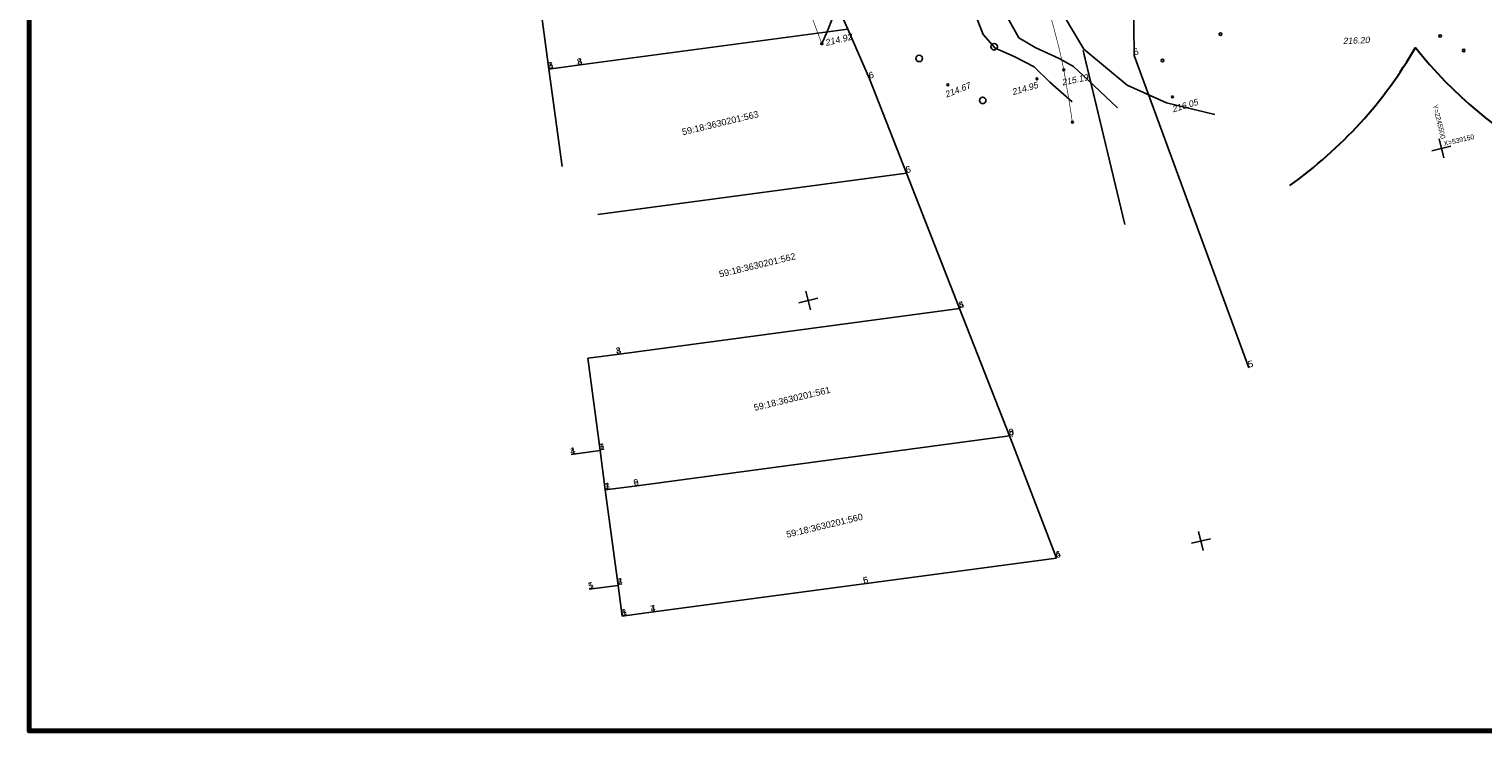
# Model space of a CAD drawing. Header units: millimetres. Extents: x -10 to 1169, y 1 to 1686.
# Tile 1 of 224: x 71 to 294, y 4 to 112. Entities that reach past the tile are written whole.
import ezdxf
from ezdxf.enums import TextEntityAlignment as Align

# ---------------------------------------------------------------- set-up
doc = ezdxf.new("R2010")
doc.units = ezdxf.units.MM
doc.linetypes.add('AHIDDEN1', pattern=[2, 0.5, -1.5])
for name, color, linetype in [('CONTURS', 7, 'Continuous'), ('COORDS', 7, 'Continuous'), ('IZOLINES', 32, 'Continuous'), ('PDIGIT', 170, 'Continuous'), ('PICKETS', 7, 'Continuous'), ('Листы', 7, 'Continuous'), ('УЧАСТКИ', 7, 'Continuous')]:
    doc.layers.add(name, color=color, linetype=linetype)
doc.styles.get("Standard").update_dxf_attribs({"font": 'arial.ttf'})

# ---------------------------------------------------------------- blocks, each defined once
blk = doc.blocks.new('373')
at = {"layer": 'CONTURS'}
blk.add_circle((0, 0), 0.4, dxfattribs=at)
blk = doc.blocks.new('372')
at = {"layer": 'CONTURS'}
blk.add_circle((0, 0), 1, dxfattribs=at)

msp = doc.modelspace()

# ---------------------------------------------------------------- linework, layer by layer
at = {"layer": 'CONTURS', "lineweight": -2}
for p, q in [((232.85606, 108.97565), (239.27686, 82.23574)), ((239.27686, 82.23574), (232.9728, 108.48947))]:
    msp.add_line(p, q, dxfattribs=at)
at = {"layer": 'CONTURS', "linetype": 'AHIDDEN1', "const_width": 0.1}
msp.add_lwpolyline([(185.35905, 129.55506), (192.74388, 110.0104)], dxfattribs=at)
at = {"layer": 'CONTURS', "linetype": 'AHIDDEN1', "const_width": 0.09649, "flags": 128}
msp.add_lwpolyline([(231.21886, 97.93813), (231.09678, 98.7463), (230.97226, 99.554), (230.84528, 100.36124), (230.71585, 101.16802), (230.58397, 101.97433), (230.44964, 102.78018), (230.31286, 103.58557), (230.17363, 104.39049), (230.03195, 105.19495), (229.88781, 105.99895), (229.55716, 107.64546), (229.17362, 109.28844), (228.75544, 110.92855), (228.32087, 112.56649), (227.88815, 114.20294), (227.47554, 115.83857), (227.10129, 117.47407), (226.78363, 119.11012), (226.54082, 120.7474), (226.3911, 122.3866)], dxfattribs=at)
at = {"layer": 'CONTURS', "lineweight": 30}
for centre, major_axis, ratio, start_param, end_param in [((346.77101, 193.61524), (-25.18361, -75.93277), 0.6, 4.213823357, 8.723935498), ((346.77101, 193.61524), (-35.0211, -104.27618), 0.709090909, 5.848673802, 8.453440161), ((214.9746, 146.72223), (-73.24687, 28.23378), 0.910828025, 8.885015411, 9.284576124), ((214.9746, 146.72223), (-73.24687, 28.23378), 0.910828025, 8.885015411, 9.284576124)]:
    msp.add_ellipse(centre, major_axis=major_axis, ratio=ratio, start_param=start_param, end_param=end_param, dxfattribs=at)
at = {"layer": 'COORDS', "lineweight": -2}
for p, q in [((286.43636, 93.55971), (289.35344, 94.26016)), ((288.24512, 92.45139), (287.54467, 95.36847)), ((191.00906, 69.103), (190.30861, 72.02008)), ((189.20029, 70.21131), (192.11737, 70.91176)), ((249.49252, 33.26748), (252.4096, 33.96793)), ((251.30129, 32.15916), (250.60084, 35.07624))]:
    msp.add_line(p, q, dxfattribs=at)
at = {"layer": 'COORDS'}
for p, q in [((286.43636, 93.55971), (289.35344, 94.26016)), ((288.24512, 92.45139), (287.54467, 95.36847))]:
    msp.add_line(p, q, dxfattribs=at)
at = {"layer": 'IZOLINES'}
msp.add_lwpolyline([(193.47644, 148.39055), (194.2384, 146.50352), (194.91838, 144.61763), (195.51637, 142.7329), (196.03237, 140.84932), (196.46638, 138.9669), (196.81841, 137.08562), (197.08844, 135.2055), (197.27648, 133.32653), (197.38254, 131.44871), (197.40661, 129.57205), (197.34404, 127.61021), (197.19176, 125.64963), (196.94977, 123.69032), (196.61807, 121.73226), (196.19666, 119.77547), (195.68553, 117.81993), (195.08468, 115.86566), (194.39413, 113.91265), (193.61386, 111.96089), (192.74388, 110.0104)], dxfattribs=at)
at = {"layer": 'IZOLINES', "lineweight": -2}
for points in [[(229.15491, 117.97466), (229.9607, 114.24761), (232.96121, 109.1764), (239.63647, 103.65102), (245.64417, 100.90578), (253.11164, 99.13475)], [(216.15521, 114.94226), (217.53077, 111.44113), (219.38165, 109.30158), (222.27087, 108.03509), (225.32529, 106.45184), (227.76275, 104.09672), (231.16107, 101.0813)], [(221.27622, 114.03345), (223.01252, 110.88624), (225.50054, 109.43432), (229.20564, 107.74001), (231.38013, 106.48007), (234.48513, 103.57243), (238.15316, 100.17627)]]:
    msp.add_lwpolyline(points, dxfattribs=at)
at = {"layer": 'PICKETS', "color": 7, "lineweight": -2}
msp.add_circle((192.74388, 110.0104), 0.15, dxfattribs=at)
at = {"layer": 'PICKETS', "color": 1, "lineweight": -2}
for centre in [(229.88781, 105.99895), (212.09738, 103.69397), (225.77572, 104.6098), (246.57546, 101.82565), (231.21886, 97.93813)]:
    msp.add_circle(centre, 0.14474, dxfattribs=at)
at = {"layer": 'Листы', "lineweight": 70, "ltscale": 200}
msp.add_lwpolyline([(1149.52969, 290.32974), (71.00347, 290.32974), (71.00347, 4.44969), (1149.52969, 4.44969)], close=True, dxfattribs=at)
at = {"layer": 'УЧАСТКИ', "color": 6, "linetype": 'Continuous', "lineweight": -2}
for p, q in [((240.71459, 108.19903), (240.02709, 157.78915)), ((196.71555, 112.23758), (187.39143, 133.50846)), ((150.83163, 106.09463), (149.19896, 118.29052)), ((149.19896, 118.29052), (150.83163, 106.09463)), ((196.71555, 112.23758), (155.2952, 106.69336)), ((155.2952, 106.69336), (196.71555, 112.23758)), ((200.05949, 104.60745), (196.71555, 112.23758)), ((258.31055, 60.23162), (240.71459, 108.19903)), ((155.2952, 106.69336), (150.83163, 106.09463)), ((150.83163, 106.09463), (155.2952, 106.69336)), ((152.84345, 91.12049), (150.83163, 106.09463)), ((150.83163, 106.09463), (152.84345, 91.12049)), ((205.75272, 90.10591), (200.05949, 104.60745)), ((205.75272, 90.10591), (158.36551, 83.75626)), ((158.36551, 83.75626), (205.75272, 90.10591)), ((213.89786, 69.33354), (205.75272, 90.10591)), ((161.24817, 62.28589), (213.89786, 69.33354)), ((161.24817, 62.28589), (213.89786, 69.33354)), ((213.89786, 69.33354), (221.57651, 49.77582)), ((156.78459, 61.68716), (161.24817, 62.28589)), ((156.78459, 61.68716), (161.24817, 62.28589)), ((158.68742, 47.50958), (156.78459, 61.68716)), ((158.68742, 47.50958), (156.78459, 61.68716)), ((221.57651, 49.77582), (163.95566, 42.05898)), ((221.57651, 49.77582), (163.95566, 42.05898)), ((221.68311, 49.50317), (221.57651, 49.77582)), ((228.75798, 31.00373), (221.68311, 49.50317)), ((154.22385, 46.91086), (158.68742, 47.50958)), ((154.22385, 46.91086), (158.68742, 47.50958)), ((158.68742, 47.50958), (159.49208, 41.46026)), ((159.49208, 41.46026), (158.68742, 47.50958)), ((163.95566, 42.05898), (159.49208, 41.46026)), ((163.95566, 42.05898), (159.49208, 41.46026)), ((159.49208, 41.46026), (161.45837, 26.80427)), ((159.49208, 41.46026), (161.45837, 26.80427)), ((228.75798, 31.00373), (199.19592, 27.04196)), ((199.19592, 27.04196), (228.75798, 31.00373)), ((161.45837, 26.80427), (157.00451, 26.20789)), ((161.45837, 26.80427), (157.00451, 26.20789)), ((162.09096, 22.07115), (161.45837, 26.80427)), ((161.45837, 26.80427), (162.09096, 22.07115)), ((199.19592, 27.04196), (166.55454, 22.66988)), ((166.55454, 22.66988), (199.19592, 27.04196)), ((166.55454, 22.66988), (162.09096, 22.07115)), ((162.09096, 22.07115), (166.55454, 22.66988))]:
    msp.add_line(p, q, dxfattribs=at)

# ---------------------------------------------------------------- block references
at = {"layer": 'CONTURS', "lineweight": -2, "xscale": 0.4999999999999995, "yscale": 0.4999999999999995, "zscale": 0.4999999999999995, "rotation": 13.50227474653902}
for name, p in [('373', (253.94936, 111.47713)), ('372', (219.21817, 109.54896)), ('373', (287.68699, 111.18376)), ('372', (207.6865, 107.7494)), ('373', (245.05926, 107.42173)), ('373', (291.30452, 108.96713)), ('372', (217.44028, 101.29809))]:
    msp.add_blockref(name, p, dxfattribs=at)

# ---------------------------------------------------------------- texts
at = {"layer": 'COORDS', "lineweight": -2}
for s, rotation, p in [('Y=2245500', 283.5022747, (286.55387, 100.56546)), ('X=539150', 13.5022747, (288.32271, 94.26977))]:
    msp.add_text(s, height=0.75, rotation=rotation, dxfattribs=at).set_placement(p)
at = {"layer": 'COORDS'}
for s, rotation, p in [('Y=2245500', 283.5022747, (286.55387, 100.56546)), ('X=539150', 13.5022747, (288.32271, 94.26977))]:
    msp.add_text(s, height=0.75, rotation=rotation, dxfattribs=at).set_placement(p)
at = {"layer": 'PDIGIT', "color": 7, "lineweight": -2, "oblique": 10}
for s, height, rotation, p in [('214.92', 1, 13.5022747, (193.34681, 109.64097)), ('216.20', 0.964933, 2.5661585, (272.76734, 109.93273)), ('215.19', 0.964933, 11.9858916, (229.69939, 103.55896)), ('214.67', 0.964933, 21.5086973, (211.86374, 101.70162)), ('214.95', 0.964933, 16.3142688, (222.09078, 102.09193)), ('216.05', 0.964933, 16.6988808, (246.67461, 99.44777))]:
    msp.add_text(s, height=height, rotation=rotation, dxfattribs=at).set_placement(p)
at = {"layer": 'УЧАСТКИ', "color": 6, "lineweight": -2}
for s, p in [('3', (150.83163, 106.09463)), ('6', (150.83163, 106.09463)), ('1', (150.83163, 106.09463)), ('8', (155.2952, 106.69336)), ('4', (155.2952, 106.69336)), ('6', (240.71459, 108.19903)), ('6', (200.05949, 104.60745)), ('6', (205.75272, 90.10591)), ('5', (205.75272, 90.10591)), ('5', (213.89786, 69.33354)), ('4', (213.89786, 69.33354)), ('3', (161.24817, 62.28589)), ('4', (161.24817, 62.28589)), ('5', (258.31055, 60.23162)), ('8', (221.57651, 49.77582)), ('5', (221.57651, 49.77582)), ('7', (221.68311, 49.50317)), ('4', (154.22385, 46.91086)), ('1', (154.22385, 46.91086)), ('2', (158.68742, 47.50958)), ('5', (158.68742, 47.50958)), ('1', (158.68742, 47.50958)), ('7', (159.49208, 41.46026)), ('3', (159.49208, 41.46026)), ('1', (159.49208, 41.46026)), ('9', (163.95566, 42.05898)), ('6', (163.95566, 42.05898)), ('6', (228.75798, 31.00373)), ('4', (228.75798, 31.00373)), ('5', (157.00451, 26.20789)), ('1', (157.00451, 26.20789)), ('7', (161.45837, 26.80427)), ('2', (161.45837, 26.80427)), ('4', (161.45837, 26.80427)), ('6', (199.19592, 27.04196)), ('5', (199.19592, 27.04196)), ('5', (199.19592, 27.04196)), ('3', (162.09096, 22.07115)), ('6', (162.09096, 22.07115)), ('1', (162.09096, 22.07115)), ('7', (166.55454, 22.66988)), ('4', (166.55454, 22.66988))]:
    msp.add_text(s, height=1, rotation=13.5022747, dxfattribs=at).set_placement(p)
for s, p in [('59:18:3630201:563', (177.14479, 97.82476)), ('59:18:3630201:562', (182.82544, 75.98754)), ('59:18:3630201:561', (188.16443, 55.4875)), ('59:18:3630201:560', (193.15267, 35.99851))]:
    msp.add_text(s, height=1, rotation=13.5022747, dxfattribs=at).set_placement(p, align=Align.MIDDLE_CENTER)

doc.saveas('drawing.dxf')
